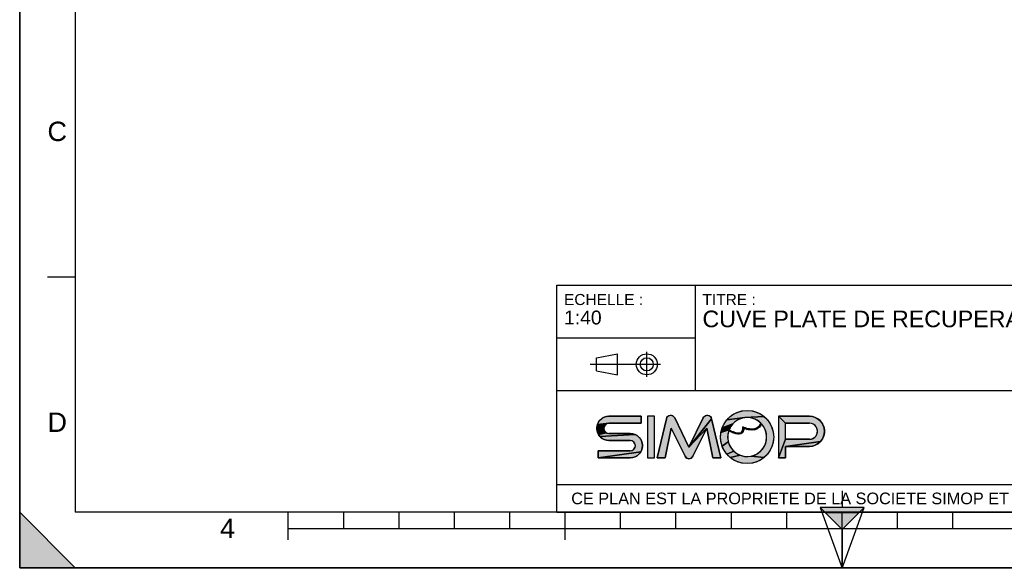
# Model space of a CAD drawing. Header units: millimetres. Extents: x 0 to 297, y 0 to 210.
# Tile 1 of 46: x 0 to 178, y 0 to 99. Entities that reach past the tile are written whole.
import ezdxf

# ---------------------------------------------------------------- set-up
doc = ezdxf.new("R2010")
doc.units = ezdxf.units.MM
doc.header["$LTSCALE"] = 16.335
doc.layers.get('0').update_dxf_attribs({"linetype": 'CONTINUOUS'})
doc.styles.get("Standard").update_dxf_attribs({"font": 'arial.ttf'})
doc.styles.add('TEXTSTYLE_2', font='arial.ttf')

# ---------------------------------------------------------------- blocks, each defined once
blk = doc.blocks.new('MARGEA4_BL0', base_point=(148.51, 105.01))
at = {"color": 7, "linetype": 'Continuous'}
for p, q in [((0.01, 0.01), (0.01, 210.01)), ((0.01, 0.01), (0.01, 210.01)), ((0.01, 210.01), (0.01, 0.01)), ((10.01, 200.01), (10.01, 10.01)), ((5.01, 52.51), (10.01, 52.51)), ((0.01, 10.01), (10.01, 0.01)), ((0.01, 0.01), (0.01, 10.01)), ((0.01, 10.01), (10.01, 0.01)), ((287.01, 10.01), (10.01, 10.01)), ((48.51, 5.01), (48.51, 10.01)), ((58.51, 7.01), (58.51, 10.01)), ((68.51, 7.01), (68.51, 10.01)), ((78.51, 7.01), (78.51, 10.01)), ((88.51, 7.01), (88.51, 10.01)), ((98.51, 5.01), (98.51, 10.01)), ((108.51, 7.01), (108.51, 10.01)), ((118.51, 7.01), (118.51, 10.01)), ((128.51, 7.01), (128.51, 10.01)), ((138.51, 7.01), (138.51, 10.01)), ((148.51, 0.01), (148.51, 10.01)), ((158.51, 7.01), (158.51, 10.01)), ((168.51, 7.01), (168.51, 10.01)), ((248.51, 7.01), (48.51, 7.01)), ((297.01, 0.01), (0.01, 0.01)), ((10.01, 0.01), (0.01, 0.01)), ((297.01, 0.01), (0.01, 0.01))]:
    blk.add_line(p, q, dxfattribs=at)
blk.add_solid([(0.01, 10.01), (10.01, 0.01), (0.01, 0.01)], dxfattribs=at)
at = {"color": 2, "linetype": 'Continuous', "style": 'TEXTSTYLE_2', "oblique": 0}
for s, p in [('C', (5.01, 77.01)), ('D', (5.01, 24.51)), ('4', (36.17, 5.35))]:
    blk.add_text(s, height=3.5, dxfattribs=at).set_placement(p)
blk = doc.blocks.new('REPERE_ORIENTATION_BL1', base_point=(148.52, 6.9))
at = {"color": 7, "linetype": 'Continuous'}
for p, q in [((148.52, 13.9), (148.52, 10.9)), ((148.52, 6.9), (144.52, 10.9)), ((152.52, 10.9), (144.52, 10.9)), ((144.52, 10.9), (148.52, -0.1)), ((148.52, 6.9), (152.52, 10.9)), ((148.52, -0.1), (152.52, 10.9)), ((151.52, 9.9), (145.52, 9.9)), ((148.52, 6.9), (148.52, -0.1))]:
    blk.add_line(p, q, dxfattribs=at)
blk.add_solid([(144.52, 10.9), (148.52, 6.9), (152.52, 10.9)], dxfattribs=at)
blk = doc.blocks.new('ISO_BL3', base_point=(109.36, 36.71))
at = {"color": 2, "linetype": 'Continuous'}
for p, q in [((104.16, 37.89), (107.96, 38.61)), ((104.16, 35.53), (104.16, 37.89)), ((107.96, 34.81), (107.96, 38.61)), ((113.24, 34.43), (113.24, 38.99)), ((115.7, 36.71), (103.02, 36.71)), ((104.16, 35.53), (107.96, 34.81))]:
    blk.add_line(p, q, dxfattribs=at)
for radius in [1.9, 1.18]:
    blk.add_circle((113.24, 36.71), radius, dxfattribs=at)
blk = doc.blocks.new('LOGO-SIMOP-2009_BL4', base_point=(124.77, 23.59))
at = {"linetype": 'Continuous'}
for points in [[(105.95, 27.3), (106.41, 27.35), (112.22, 27.35), (112.22, 26.07), (106.41, 26.07), (104.32, 25.83), (104.51, 26.25), (104.78, 26.62), (105.12, 26.93), (105.52, 27.16)], [(117.58, 27.51), (117.79, 27.47), (117.99, 27.38), (118.15, 27.24), (118.28, 27.06), (120.86, 21.75), (124.06, 25.22), (121.58, 20.12), (121.45, 19.93), (121.28, 19.79), (121.08, 19.7), (120.86, 19.67), (120.64, 19.7), (120.44, 19.79), (120.27, 19.93), (120.14, 20.12), (117.66, 25.22), (116.54, 19.83), (115.1, 19.83), (116.78, 26.89), (116.86, 27.1), (116.99, 27.27), (117.16, 27.4), (117.36, 27.49)], [(123.93, 27.47), (124.14, 27.51), (124.36, 27.49), (124.56, 27.4), (124.73, 27.27), (124.86, 27.1), (124.94, 26.89), (120.86, 21.75), (123.44, 27.06), (123.56, 27.24), (123.73, 27.38)], [(124.06, 25.22), (120.86, 21.75), (124.94, 26.89), (126.62, 19.83), (125.18, 19.83)], [(129.75, 26.72), (129.21, 26.38), (128.75, 25.95), (126.85, 25.23), (127.21, 25.99), (127.69, 26.67), (130.96, 27.09), (130.34, 26.96)], [(131.36, 28.39), (132.2, 28.32), (133.01, 28.1), (133.76, 27.75), (134.45, 27.27), (130.96, 27.09), (127.69, 26.67), (128.28, 27.27), (128.96, 27.75), (129.72, 28.1), (130.53, 28.32)], [(131.6, 27.1), (130.96, 27.09), (134.45, 27.27), (135.04, 26.67), (135.52, 25.99), (135.87, 25.23), (136.09, 24.42), (136.16, 23.59), (136.09, 22.76), (135.87, 21.95), (135.52, 21.19), (135.04, 20.5), (134.45, 19.91), (132.08, 20.14), (132.72, 20.34), (133.31, 20.66), (133.83, 21.08), (134.26, 21.59), (134.59, 22.18), (134.8, 22.82), (134.88, 23.48), (134.84, 24.15), (134.67, 24.8), (134.38, 25.41), (133.98, 25.95), (133.72, 25.55), (133.44, 25.26), (133.1, 25.04), (132.73, 24.91), (132.16, 25.01), (132.59, 25.04), (132.97, 25.16), (133.31, 25.36), (133.6, 25.65), (133.86, 26.07), (133.38, 26.48), (132.82, 26.79), (132.22, 27)], [(138.29, 26.07), (137.01, 27.35), (142.61, 27.35), (143.18, 27.29), (143.72, 27.11), (144.21, 26.83), (144.63, 26.45), (144.97, 25.99), (145.2, 25.47), (145.32, 24.91), (145.32, 24.34), (145.2, 23.79), (144.97, 23.27), (144.63, 22.81), (138.29, 21.91), (138.29, 19.83), (137.01, 19.83), (138.29, 23.19), (142.61, 23.19), (142.96, 23.23), (143.28, 23.35), (143.57, 23.55), (143.8, 23.81), (143.96, 24.12), (144.04, 24.46), (144.04, 24.8), (143.96, 25.14), (143.8, 25.45), (143.57, 25.71), (143.28, 25.9), (142.96, 26.03), (142.61, 26.07)], [(105.95, 25.95), (105.76, 25.8), (104.22, 25.38), (104.32, 25.83), (106.41, 26.07), (106.17, 26.04)], [(105.52, 25.39), (105.49, 25.15), (105.52, 24.91), (104.32, 24.47), (104.22, 24.92), (104.22, 25.38), (105.76, 25.8), (105.62, 25.61)], [(105.76, 24.5), (105.95, 24.35), (104.51, 24.05), (104.32, 24.47), (105.52, 24.91), (105.62, 24.69)], [(128.37, 25.44), (128.08, 24.87), (126.64, 24.42), (126.85, 25.23), (128.75, 25.95)], [(131.15, 25.2), (131.68, 25.06), (131.32, 24.98), (130.74, 25.18), (130.72, 24.82), (130.63, 24.56), (130.48, 24.35), (130.27, 24.21), (130, 24.3), (130.18, 24.35), (130.35, 24.45), (130.48, 24.62), (130.55, 24.81), (130.58, 25.06), (130.56, 25.43)], [(132.16, 25.01), (132.73, 24.91), (132.31, 24.85), (131.84, 24.87), (131.32, 24.98), (131.68, 25.06)], [(111.55, 23.81), (111.89, 23.5), (112.17, 23.13), (112.35, 22.71), (112.45, 22.26), (112.45, 21.8), (112.35, 21.35), (112.17, 20.93), (104.45, 19.83), (104.45, 21.11), (110.26, 21.11), (110.5, 21.14), (110.72, 21.23), (110.91, 21.38), (111.06, 21.57), (111.15, 21.79), (111.18, 22.03), (111.15, 22.27), (111.06, 22.49), (110.91, 22.68), (110.72, 22.83), (110.5, 22.92), (110.26, 22.95), (106.41, 22.95), (105.95, 23), (105.52, 23.14), (105.12, 23.37), (104.78, 23.68), (111.15, 24.04)], [(110.72, 24.18), (111.15, 24.04), (104.78, 23.68), (104.51, 24.05), (105.95, 24.35), (106.17, 24.26), (106.41, 24.23), (110.26, 24.23)], [(128.08, 24.87), (128.43, 24.7), (128.44, 24.52), (128.03, 24.72), (127.88, 24.06), (127.85, 23.39), (127.95, 22.73), (126.85, 21.95), (126.64, 22.76), (126.56, 23.59), (126.64, 24.42)], [(128.74, 24.57), (129.03, 24.46), (129.31, 24.37), (129.16, 24.24), (128.8, 24.37), (128.44, 24.52), (128.43, 24.7)], [(129.79, 24.29), (130, 24.3), (130.27, 24.21), (130.03, 24.14), (129.77, 24.13), (129.47, 24.17), (129.16, 24.24), (129.31, 24.37), (129.55, 24.32)], [(128.18, 22.1), (128.52, 21.52), (128.96, 21.02), (127.69, 20.5), (127.21, 21.19), (126.85, 21.95), (127.95, 22.73)], [(143.18, 21.97), (142.61, 21.91), (138.29, 21.91), (144.63, 22.81), (144.21, 22.43), (143.72, 22.14)], [(110.72, 19.88), (110.26, 19.83), (104.45, 19.83), (112.17, 20.93), (111.89, 20.56), (111.55, 20.25), (111.15, 20.02)], [(129.49, 20.61), (130.09, 20.31), (128.28, 19.91), (127.69, 20.5), (128.96, 21.02)], [(131.41, 20.07), (132.08, 20.14), (134.45, 19.91), (133.76, 19.43), (133.01, 19.08), (132.2, 18.86), (131.36, 18.79), (130.53, 18.86), (129.72, 19.08), (128.96, 19.43), (128.28, 19.91), (130.09, 20.31), (130.74, 20.13)]]:
    blk.add_hatch(color=2, dxfattribs=at).paths.add_polyline_path(points)
at = {"color": 2, "linetype": 'Continuous'}
for p, q in [((104.78, 26.62), (105.12, 26.93)), ((105.12, 26.93), (105.52, 27.16)), ((105.52, 27.16), (105.95, 27.3)), ((105.95, 27.3), (106.41, 27.35)), ((116.78, 26.89), (116.86, 27.1)), ((116.86, 27.1), (116.99, 27.27)), ((116.99, 27.27), (117.16, 27.4)), ((117.16, 27.4), (117.36, 27.49)), ((117.36, 27.49), (117.58, 27.51)), ((117.58, 27.51), (117.79, 27.47)), ((117.79, 27.47), (117.99, 27.38)), ((117.99, 27.38), (118.15, 27.24)), ((118.15, 27.24), (118.28, 27.06)), ((124.94, 26.89), (120.86, 21.75)), ((123.44, 27.06), (123.56, 27.24)), ((123.56, 27.24), (123.73, 27.38)), ((123.73, 27.38), (123.93, 27.47)), ((123.93, 27.47), (124.14, 27.51)), ((124.14, 27.51), (124.36, 27.49)), ((124.36, 27.49), (124.56, 27.4)), ((124.56, 27.4), (124.73, 27.27)), ((124.73, 27.27), (124.86, 27.1)), ((124.86, 27.1), (124.94, 26.89)), ((127.21, 25.99), (127.69, 26.67)), ((127.69, 26.67), (128.28, 27.27)), ((130.96, 27.09), (127.69, 26.67)), ((128.28, 27.27), (128.96, 27.75)), ((128.96, 27.75), (129.72, 28.1)), ((129.75, 26.72), (129.21, 26.38)), ((129.72, 28.1), (130.53, 28.32)), ((130.34, 26.96), (129.75, 26.72)), ((130.96, 27.09), (130.34, 26.96)), ((130.53, 28.32), (131.36, 28.39)), ((134.45, 27.27), (130.96, 27.09)), ((131.6, 27.1), (130.96, 27.09)), ((131.36, 28.39), (132.2, 28.32)), ((132.22, 27), (131.6, 27.1)), ((132.2, 28.32), (133.01, 28.1)), ((132.82, 26.79), (132.22, 27)), ((133.38, 26.48), (132.82, 26.79)), ((133.01, 28.1), (133.76, 27.75)), ((133.76, 27.75), (134.45, 27.27)), ((134.45, 27.27), (135.04, 26.67)), ((135.04, 26.67), (135.52, 25.99)), ((138.29, 26.07), (137.01, 27.35)), ((142.61, 27.35), (143.18, 27.29)), ((143.18, 27.29), (143.72, 27.11)), ((143.72, 27.11), (144.21, 26.83)), ((144.21, 26.83), (144.63, 26.45)), ((104.22, 25.38), (104.32, 25.83)), ((105.76, 25.8), (104.22, 25.38)), ((104.22, 24.92), (104.22, 25.38)), ((104.32, 24.47), (104.22, 24.92)), ((104.32, 25.83), (104.51, 26.25)), ((106.41, 26.07), (104.32, 25.83)), ((105.52, 24.91), (104.32, 24.47)), ((104.51, 26.25), (104.78, 26.62)), ((105.52, 25.39), (105.49, 25.15)), ((105.49, 25.15), (105.52, 24.91)), ((105.62, 25.61), (105.52, 25.39)), ((105.52, 24.91), (105.62, 24.69)), ((105.76, 25.8), (105.62, 25.61)), ((105.95, 25.95), (105.76, 25.8)), ((106.17, 26.04), (105.95, 25.95)), ((106.41, 26.07), (106.17, 26.04)), ((124.06, 25.22), (120.86, 21.75)), ((126.64, 24.42), (126.85, 25.23)), ((126.85, 25.23), (127.21, 25.99)), ((128.75, 25.95), (126.85, 25.23)), ((128.37, 25.44), (128.08, 24.87)), ((128.75, 25.95), (128.37, 25.44)), ((129.21, 26.38), (128.75, 25.95)), ((130.55, 24.81), (130.58, 25.06)), ((130.58, 25.06), (130.56, 25.43)), ((130.56, 25.43), (131.15, 25.2)), ((130.74, 25.18), (130.72, 24.82)), ((131.32, 24.98), (130.74, 25.18)), ((131.15, 25.2), (131.68, 25.06)), ((131.68, 25.06), (131.32, 24.98)), ((131.84, 24.87), (131.32, 24.98)), ((131.68, 25.06), (132.16, 25.01)), ((132.16, 25.01), (132.59, 25.04)), ((132.73, 24.91), (132.16, 25.01)), ((132.73, 24.91), (132.31, 24.85)), ((132.59, 25.04), (132.97, 25.16)), ((133.1, 25.04), (132.73, 24.91)), ((132.97, 25.16), (133.31, 25.36)), ((133.44, 25.26), (133.1, 25.04)), ((133.31, 25.36), (133.6, 25.65)), ((133.86, 26.07), (133.38, 26.48)), ((133.72, 25.55), (133.44, 25.26)), ((133.6, 25.65), (133.86, 26.07)), ((133.98, 25.95), (133.72, 25.55)), ((134.38, 25.41), (133.98, 25.95)), ((134.67, 24.8), (134.38, 25.41)), ((135.52, 25.99), (135.87, 25.23)), ((135.87, 25.23), (136.09, 24.42)), ((142.96, 26.03), (142.61, 26.07)), ((143.28, 25.9), (142.96, 26.03)), ((143.57, 25.71), (143.28, 25.9)), ((143.8, 25.45), (143.57, 25.71)), ((143.96, 25.14), (143.8, 25.45)), ((144.04, 24.8), (143.96, 25.14)), ((144.63, 26.45), (144.97, 25.99)), ((144.97, 25.99), (145.2, 25.47)), ((145.2, 25.47), (145.32, 24.91)), ((145.32, 24.91), (145.32, 24.34)), ((104.51, 24.05), (104.32, 24.47)), ((105.95, 24.35), (104.51, 24.05)), ((104.78, 23.68), (104.51, 24.05)), ((111.15, 24.04), (104.78, 23.68)), ((105.12, 23.37), (104.78, 23.68)), ((105.52, 23.14), (105.12, 23.37)), ((105.95, 23), (105.52, 23.14)), ((105.62, 24.69), (105.76, 24.5)), ((105.76, 24.5), (105.95, 24.35)), ((105.95, 24.35), (106.17, 24.26)), ((106.17, 24.26), (106.41, 24.23)), ((110.26, 24.23), (110.72, 24.18)), ((110.72, 24.18), (111.15, 24.04)), ((111.15, 24.04), (111.55, 23.81)), ((111.55, 23.81), (111.89, 23.5)), ((111.89, 23.5), (112.17, 23.13)), ((112.17, 23.13), (112.35, 22.71)), ((126.56, 23.59), (126.64, 24.42)), ((126.64, 22.76), (126.56, 23.59)), ((128.08, 24.87), (126.64, 24.42)), ((127.88, 24.06), (127.85, 23.39)), ((127.85, 23.39), (127.95, 22.73)), ((128.03, 24.72), (127.88, 24.06)), ((128.44, 24.52), (128.03, 24.72)), ((128.08, 24.87), (128.43, 24.7)), ((128.43, 24.7), (128.74, 24.57)), ((128.43, 24.7), (128.44, 24.52)), ((128.8, 24.37), (128.44, 24.52)), ((128.74, 24.57), (129.03, 24.46)), ((129.16, 24.24), (128.8, 24.37)), ((129.03, 24.46), (129.31, 24.37)), ((129.31, 24.37), (129.16, 24.24)), ((129.47, 24.17), (129.16, 24.24)), ((129.31, 24.37), (129.55, 24.32)), ((129.77, 24.13), (129.47, 24.17)), ((129.55, 24.32), (129.79, 24.29)), ((130.03, 24.14), (129.77, 24.13)), ((129.79, 24.29), (130, 24.3)), ((130, 24.3), (130.18, 24.35)), ((130.27, 24.21), (130, 24.3)), ((130.27, 24.21), (130.03, 24.14)), ((130.18, 24.35), (130.35, 24.45)), ((130.48, 24.35), (130.27, 24.21)), ((130.35, 24.45), (130.48, 24.62)), ((130.48, 24.62), (130.55, 24.81)), ((130.63, 24.56), (130.48, 24.35)), ((130.72, 24.82), (130.63, 24.56)), ((132.31, 24.85), (131.84, 24.87)), ((134.84, 24.15), (134.67, 24.8)), ((134.8, 22.82), (134.88, 23.48)), ((134.88, 23.48), (134.84, 24.15)), ((136.09, 24.42), (136.16, 23.59)), ((136.16, 23.59), (136.09, 22.76)), ((138.29, 23.19), (137.01, 19.83)), ((142.61, 23.19), (142.96, 23.23)), ((142.96, 23.23), (143.28, 23.35)), ((143.28, 23.35), (143.57, 23.55)), ((143.57, 23.55), (143.8, 23.81)), ((143.8, 23.81), (143.96, 24.12)), ((143.96, 24.12), (144.04, 24.46)), ((144.04, 24.46), (144.04, 24.8)), ((144.97, 23.27), (144.63, 22.81)), ((145.2, 23.79), (144.97, 23.27)), ((145.32, 24.34), (145.2, 23.79)), ((106.41, 22.95), (105.95, 23)), ((110.5, 22.92), (110.26, 22.95)), ((110.72, 22.83), (110.5, 22.92)), ((110.91, 22.68), (110.72, 22.83)), ((110.72, 21.23), (110.91, 21.38)), ((111.06, 22.49), (110.91, 22.68)), ((110.91, 21.38), (111.06, 21.57)), ((111.15, 22.27), (111.06, 22.49)), ((111.06, 21.57), (111.15, 21.79)), ((111.18, 22.03), (111.15, 22.27)), ((111.15, 21.79), (111.18, 22.03)), ((112.35, 21.35), (112.17, 20.93)), ((112.35, 22.71), (112.45, 22.26)), ((112.45, 21.8), (112.35, 21.35)), ((112.45, 22.26), (112.45, 21.8)), ((126.85, 21.95), (126.64, 22.76)), ((127.95, 22.73), (126.85, 21.95)), ((127.21, 21.19), (126.85, 21.95)), ((127.95, 22.73), (128.18, 22.1)), ((128.18, 22.1), (128.52, 21.52)), ((128.52, 21.52), (128.96, 21.02)), ((133.83, 21.08), (134.26, 21.59)), ((134.26, 21.59), (134.59, 22.18)), ((134.59, 22.18), (134.8, 22.82)), ((135.87, 21.95), (135.52, 21.19)), ((136.09, 22.76), (135.87, 21.95)), ((144.63, 22.81), (138.29, 21.91)), ((143.18, 21.97), (142.61, 21.91)), ((143.72, 22.14), (143.18, 21.97)), ((144.21, 22.43), (143.72, 22.14)), ((144.63, 22.81), (144.21, 22.43)), ((112.17, 20.93), (104.45, 19.83)), ((110.26, 21.11), (110.5, 21.14)), ((110.72, 19.88), (110.26, 19.83)), ((110.5, 21.14), (110.72, 21.23)), ((111.15, 20.02), (110.72, 19.88)), ((111.55, 20.25), (111.15, 20.02)), ((111.89, 20.56), (111.55, 20.25)), ((112.17, 20.93), (111.89, 20.56)), ((120.27, 19.93), (120.14, 20.12)), ((120.44, 19.79), (120.27, 19.93)), ((120.64, 19.7), (120.44, 19.79)), ((120.86, 19.67), (120.64, 19.7)), ((121.08, 19.7), (120.86, 19.67)), ((121.28, 19.79), (121.08, 19.7)), ((121.45, 19.93), (121.28, 19.79)), ((121.58, 20.12), (121.45, 19.93)), ((127.69, 20.5), (127.21, 21.19)), ((128.96, 21.02), (127.69, 20.5)), ((128.28, 19.91), (127.69, 20.5)), ((130.09, 20.31), (128.28, 19.91)), ((128.96, 19.43), (128.28, 19.91)), ((128.96, 21.02), (129.49, 20.61)), ((129.49, 20.61), (130.09, 20.31)), ((130.09, 20.31), (130.74, 20.13)), ((130.74, 20.13), (131.41, 20.07)), ((131.41, 20.07), (132.08, 20.14)), ((132.08, 20.14), (132.72, 20.34)), ((134.45, 19.91), (132.08, 20.14)), ((132.72, 20.34), (133.31, 20.66)), ((133.31, 20.66), (133.83, 21.08)), ((134.45, 19.91), (133.76, 19.43)), ((135.04, 20.5), (134.45, 19.91)), ((135.52, 21.19), (135.04, 20.5)), ((129.72, 19.08), (128.96, 19.43)), ((130.53, 18.86), (129.72, 19.08)), ((131.36, 18.79), (130.53, 18.86)), ((132.2, 18.86), (131.36, 18.79)), ((133.01, 19.08), (132.2, 18.86)), ((133.76, 19.43), (133.01, 19.08))]:
    blk.add_line(p, q, dxfattribs=at)
at = {"color": 7, "linetype": 'Continuous'}
for p, q in [((112.22, 27.35), (106.41, 27.35)), ((112.22, 26.07), (112.22, 27.35)), ((113.34, 27.35), (113.34, 19.83)), ((114.62, 27.35), (113.34, 27.35)), ((114.62, 19.83), (114.62, 27.35)), ((116.78, 26.89), (115.1, 19.83)), ((120.86, 21.75), (118.28, 27.06)), ((123.44, 27.06), (120.86, 21.75)), ((126.62, 19.83), (124.94, 26.89)), ((142.61, 27.35), (137.01, 27.35)), ((137.01, 27.35), (137.01, 19.83)), ((106.41, 26.07), (112.22, 26.07)), ((116.54, 19.83), (117.66, 25.22)), ((117.66, 25.22), (120.14, 20.12)), ((121.58, 20.12), (124.06, 25.22)), ((124.06, 25.22), (125.18, 19.83)), ((138.29, 26.07), (142.61, 26.07)), ((138.29, 23.19), (138.29, 26.07)), ((110.26, 24.23), (106.41, 24.23)), ((142.61, 23.19), (138.29, 23.19)), ((106.41, 22.95), (110.26, 22.95)), ((138.29, 21.91), (142.61, 21.91)), ((138.29, 19.83), (138.29, 21.91)), ((104.45, 21.11), (104.45, 19.83)), ((110.26, 21.11), (104.45, 21.11)), ((104.45, 19.83), (110.26, 19.83)), ((113.34, 19.83), (114.62, 19.83)), ((115.1, 19.83), (116.54, 19.83)), ((125.18, 19.83), (126.62, 19.83)), ((137.01, 19.83), (138.29, 19.83))]:
    blk.add_line(p, q, dxfattribs=at)
at = {"color": 2, "linetype": 'Continuous'}
for points in [[(105.95, 27.3), (106.41, 27.35), (112.22, 27.35), (112.22, 26.07), (106.41, 26.07), (104.32, 25.83), (104.51, 26.25), (104.78, 26.62), (105.12, 26.93), (105.52, 27.16), (105.95, 27.3)], [(117.58, 27.51), (117.79, 27.47), (117.99, 27.38), (118.15, 27.24), (118.28, 27.06), (120.86, 21.75), (124.06, 25.22), (121.58, 20.12), (121.45, 19.93), (121.28, 19.79), (121.08, 19.7), (120.86, 19.67), (120.64, 19.7), (120.44, 19.79), (120.27, 19.93), (120.14, 20.12), (117.66, 25.22), (116.54, 19.83), (115.1, 19.83), (116.78, 26.89), (116.86, 27.1), (116.99, 27.27), (117.16, 27.4), (117.36, 27.49), (117.58, 27.51)], [(123.93, 27.47), (124.14, 27.51), (124.36, 27.49), (124.56, 27.4), (124.73, 27.27), (124.86, 27.1), (124.94, 26.89), (120.86, 21.75), (123.44, 27.06), (123.56, 27.24), (123.73, 27.38), (123.93, 27.47)], [(124.06, 25.22), (120.86, 21.75), (124.94, 26.89), (126.62, 19.83), (125.18, 19.83), (124.06, 25.22)], [(129.75, 26.72), (129.21, 26.38), (128.75, 25.95), (126.85, 25.23), (127.21, 25.99), (127.69, 26.67), (130.96, 27.09), (130.34, 26.96), (129.75, 26.72)], [(131.36, 28.39), (132.2, 28.32), (133.01, 28.1), (133.76, 27.75), (134.45, 27.27), (130.96, 27.09), (127.69, 26.67), (128.28, 27.27), (128.96, 27.75), (129.72, 28.1), (130.53, 28.32), (131.36, 28.39)], [(131.6, 27.1), (130.96, 27.09), (134.45, 27.27), (135.04, 26.67), (135.52, 25.99), (135.87, 25.23), (136.09, 24.42), (136.16, 23.59), (136.09, 22.76), (135.87, 21.95), (135.52, 21.19), (135.04, 20.5), (134.45, 19.91), (132.08, 20.14), (132.72, 20.34), (133.31, 20.66), (133.83, 21.08), (134.26, 21.59), (134.59, 22.18), (134.8, 22.82), (134.88, 23.48), (134.84, 24.15), (134.67, 24.8), (134.38, 25.41), (133.98, 25.95), (133.72, 25.55), (133.44, 25.26), (133.1, 25.04), (132.73, 24.91), (132.16, 25.01), (132.59, 25.04), (132.97, 25.16), (133.31, 25.36), (133.6, 25.65), (133.86, 26.07), (133.38, 26.48), (132.82, 26.79), (132.22, 27), (131.6, 27.1)], [(138.29, 26.07), (137.01, 27.35), (142.61, 27.35), (143.18, 27.29), (143.72, 27.11), (144.21, 26.83), (144.63, 26.45), (144.97, 25.99), (145.2, 25.47), (145.32, 24.91), (145.32, 24.34), (145.2, 23.79), (144.97, 23.27), (144.63, 22.81), (138.29, 21.91), (138.29, 19.83), (137.01, 19.83), (138.29, 23.19), (142.61, 23.19), (142.96, 23.23), (143.28, 23.35), (143.57, 23.55), (143.8, 23.81), (143.96, 24.12), (144.04, 24.46), (144.04, 24.8), (143.96, 25.14), (143.8, 25.45), (143.57, 25.71), (143.28, 25.9), (142.96, 26.03), (142.61, 26.07), (138.29, 26.07)], [(105.95, 25.95), (105.76, 25.8), (104.22, 25.38), (104.32, 25.83), (106.41, 26.07), (106.17, 26.04), (105.95, 25.95)], [(105.52, 25.39), (105.49, 25.15), (105.52, 24.91), (104.32, 24.47), (104.22, 24.92), (104.22, 25.38), (105.76, 25.8), (105.62, 25.61), (105.52, 25.39)], [(105.76, 24.5), (105.95, 24.35), (104.51, 24.05), (104.32, 24.47), (105.52, 24.91), (105.62, 24.69), (105.76, 24.5)], [(128.37, 25.44), (128.08, 24.87), (126.64, 24.42), (126.85, 25.23), (128.75, 25.95), (128.37, 25.44)], [(131.15, 25.2), (131.68, 25.06), (131.32, 24.98), (130.74, 25.18), (130.72, 24.82), (130.63, 24.56), (130.48, 24.35), (130.27, 24.21), (130, 24.3), (130.18, 24.35), (130.35, 24.45), (130.48, 24.62), (130.55, 24.81), (130.58, 25.06), (130.56, 25.43), (131.15, 25.2)], [(132.16, 25.01), (132.73, 24.91), (132.31, 24.85), (131.84, 24.87), (131.32, 24.98), (131.68, 25.06), (132.16, 25.01)], [(111.55, 23.81), (111.89, 23.5), (112.17, 23.13), (112.35, 22.71), (112.45, 22.26), (112.45, 21.8), (112.35, 21.35), (112.17, 20.93), (104.45, 19.83), (104.45, 21.11), (110.26, 21.11), (110.5, 21.14), (110.72, 21.23), (110.91, 21.38), (111.06, 21.57), (111.15, 21.79), (111.18, 22.03), (111.15, 22.27), (111.06, 22.49), (110.91, 22.68), (110.72, 22.83), (110.5, 22.92), (110.26, 22.95), (106.41, 22.95), (105.95, 23), (105.52, 23.14), (105.12, 23.37), (104.78, 23.68), (111.15, 24.04), (111.55, 23.81)], [(110.72, 24.18), (111.15, 24.04), (104.78, 23.68), (104.51, 24.05), (105.95, 24.35), (106.17, 24.26), (106.41, 24.23), (110.26, 24.23), (110.72, 24.18)], [(128.08, 24.87), (128.43, 24.7), (128.44, 24.52), (128.03, 24.72), (127.88, 24.06), (127.85, 23.39), (127.95, 22.73), (126.85, 21.95), (126.64, 22.76), (126.56, 23.59), (126.64, 24.42), (128.08, 24.87)], [(128.74, 24.57), (129.03, 24.46), (129.31, 24.37), (129.16, 24.24), (128.8, 24.37), (128.44, 24.52), (128.43, 24.7), (128.74, 24.57)], [(129.79, 24.29), (130, 24.3), (130.27, 24.21), (130.03, 24.14), (129.77, 24.13), (129.47, 24.17), (129.16, 24.24), (129.31, 24.37), (129.55, 24.32), (129.79, 24.29)], [(128.18, 22.1), (128.52, 21.52), (128.96, 21.02), (127.69, 20.5), (127.21, 21.19), (126.85, 21.95), (127.95, 22.73), (128.18, 22.1)], [(143.18, 21.97), (142.61, 21.91), (138.29, 21.91), (144.63, 22.81), (144.21, 22.43), (143.72, 22.14), (143.18, 21.97)], [(110.72, 19.88), (110.26, 19.83), (104.45, 19.83), (112.17, 20.93), (111.89, 20.56), (111.55, 20.25), (111.15, 20.02), (110.72, 19.88)], [(129.49, 20.61), (130.09, 20.31), (128.28, 19.91), (127.69, 20.5), (128.96, 21.02), (129.49, 20.61)], [(131.41, 20.07), (132.08, 20.14), (134.45, 19.91), (133.76, 19.43), (133.01, 19.08), (132.2, 18.86), (131.36, 18.79), (130.53, 18.86), (129.72, 19.08), (128.96, 19.43), (128.28, 19.91), (130.09, 20.31), (130.74, 20.13), (131.41, 20.07)]]:
    blk.add_lwpolyline(points, dxfattribs=at)
at = {"color": 7, "linetype": 'Continuous'}
blk.add_circle((131.36, 23.59), 4.8, dxfattribs=at)
for centre, radius, start, end in [((106.41, 25.15), 2.2, 90, 270), ((117.56, 26.71), 0.8, 25.9494, 166.6355), ((124.16, 26.71), 0.8, 13.3645, 154.0506), ((131.36, 23.59), 3.52, 44.7928, 158.6763), ((142.61, 24.63), 2.72, 270, 90), ((106.41, 25.15), 0.92, 90, 270), ((131.36, 23.59), 3.52, 161.3005, 42.0267), ((142.61, 24.63), 1.44, 270, 90), ((110.26, 22.03), 2.2, 270, 90), ((110.26, 22.03), 0.92, 270, 90), ((120.86, 20.47), 0.8, 205.9494, 334.0506)]:
    blk.add_arc(centre, radius, start, end, dxfattribs=at)
for points, knots in [([(130.74, 25.18), (130.75, 25.01), (130.71, 24.64), (130.44, 24.24), (129.95, 24.1), (129.39, 24.16), (128.75, 24.37), (128.28, 24.59), (128.03, 24.72)], [0, 0, 0, 0, 0.118516, 0.29564, 0.472763, 0.649887, 0.82701, 1, 1, 1, 1]), ([(130.56, 25.43), (130.59, 25.22), (130.59, 24.88), (130.47, 24.54), (130.24, 24.35), (129.84, 24.25), (129.15, 24.38), (128.46, 24.68), (128.08, 24.87)], [0, 0, 0, 0, 0.125, 0.25, 0.375, 0.5, 0.75, 1, 1, 1, 1]), ([(133.98, 25.95), (133.74, 25.49), (133.11, 24.89), (131.96, 24.79), (131.13, 25.02), (130.74, 25.18)], [0, 0, 0, 0, 0.345264, 0.703638, 1, 1, 1, 1])]:
    blk.add_open_spline(points, degree=3, knots=knots, dxfattribs=at)
blk.add_open_spline([(133.86, 26.07), (133.69, 25.73), (133.28, 25.24), (132.5, 24.97), (131.59, 25.04), (130.91, 25.27), (130.56, 25.43)], degree=3, dxfattribs=at)
at = {"color": 2, "linetype": 'Continuous'}
for points in [[(113.34, 19.83), (113.34, 27.35), (114.62, 19.83), (114.62, 27.35)], [(138.29, 23.19), (137.01, 19.83), (138.29, 26.07), (137.01, 27.35)]]:
    blk.add_solid(points, dxfattribs=at)
blk = doc.blocks.new('*T6')
at = {"color": 2, "linetype": 'Continuous'}
for p, q in [((0, 0), (0, 41)), ((0, 41), (190, 41)), ((25, 22), (25, 41)), ((170, 5), (170, 41)), ((190, 0), (190, 41)), ((0, 31.5), (25, 31.5)), ((0, 22), (190, 22)), ((110, 5), (110, 22)), ((170, 15), (190, 15)), ((0, 5), (190, 5)), ((0, 0), (190, 0))]:
    blk.add_line(p, q, dxfattribs=at)
at = {"color": 2, "linetype": 'Continuous', "line_spacing_factor": 0.9}
for s, insert, char_height, width, attachment_point in [('ECHELLE :\\P\\H2.5;1:40', (1.28, 39.4), 2, 28.5204, 1), ('TITRE :\\P\\H3.0;CUVE PLATE DE RECUPERATION DES EAUX PLUVIALES - 5M3', (26.28, 39.4), 2, 250.9963, 1), ('A4', (180, 34), 5, 17.0632, 2), ('REFERENCE PRODUIT :\\P\\H3.0;CEPLAT/6022/05', (111.28, 20.4), 2, 65.1524, 1), ('FR', (180, 20), 3, 11.1524, 2), ('FOLIO :  \\P\\H3.0;1/1', (180, 12.81), 1.5, 17.197, 2), ('CE PLAN EST LA PROPRIETE DE LA SOCIETE SIMOP ET NE PEUT ETRE REPRODUIT OU COMMUNIQUE SANS SON AUTORISATION', (95, 3.55), 2.1, 368.8974, 2)]:
    blk.add_mtext(s, dxfattribs=dict(at, insert=insert, char_height=char_height, width=width, attachment_point=attachment_point))

msp = doc.modelspace()

# ---------------------------------------------------------------- linework, layer by layer
at = {"color": 7, "linetype": 'Continuous'}
for q in [(0, 210), (297, 0)]:
    msp.add_line((0, 0), q, dxfattribs=at)

# ---------------------------------------------------------------- block references
at = {"color": 2, "linetype": 'Continuous'}
for name, p in [('MARGEA4_BL0', (148.51, 105.01)), ('ISO_BL3', (109.36, 36.71)), ('LOGO-SIMOP-2009_BL4', (124.77, 23.59)), ('REPERE_ORIENTATION_BL1', (148.52, 6.9))]:
    msp.add_blockref(name, p, dxfattribs=at)
msp.add_blockref('*T6', (97.01, 10.01))

doc.saveas('drawing.dxf')
